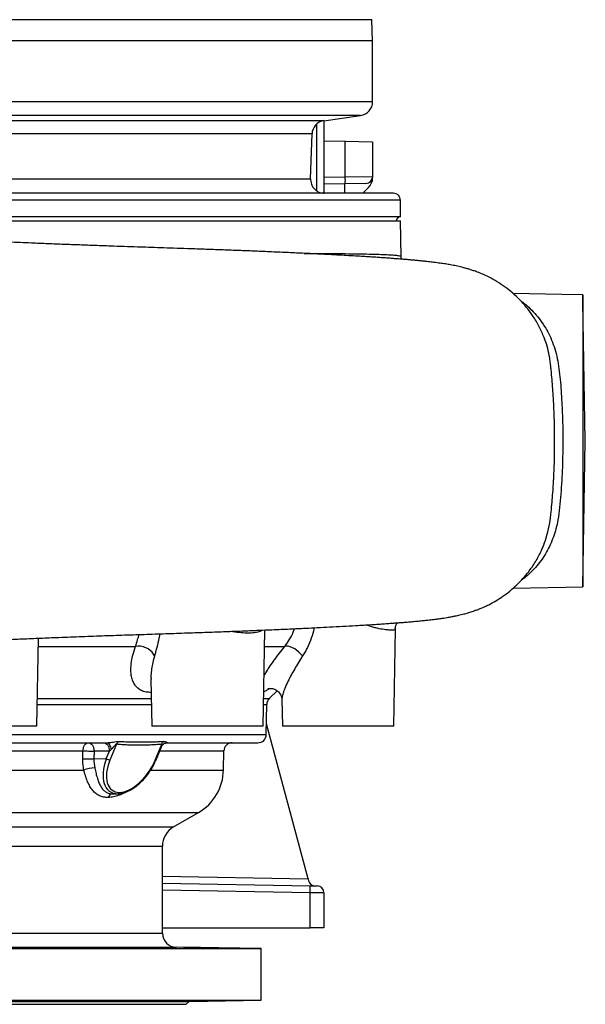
# Model space of a CAD drawing. Header units: millimetres. Extents: x 2767 to 5204, y 1263 to 6912.
# Tile 3 of 9: x 4391 to 5204, y 1263 to 2678. Entities that reach past the tile are written whole.
import ezdxf

# ---------------------------------------------------------------- set-up
doc = ezdxf.new("R2010")
doc.units = ezdxf.units.MM
doc.header["$LTSCALE"] = 2

msp = doc.modelspace()

# ---------------------------------------------------------------- linework, layer by layer
at = {"color": 8, "linetype": 'Continuous', "lineweight": 25}
for p, q in [((4897.3, 2678), (3399.4, 2678)), ((4898.4, 2560.1), (4305.1, 2560.1)), ((4881.2, 2540.3), (4292.7, 2540.3)), ((4828.5, 2532.9), (3468.2, 2532.9)), ((4818.4, 2431.8), (4818.4, 2528.3)), ((4811.3, 2513.8), (3485.4, 2513.8)), ((3487.6, 2449.4), (4809.1, 2449.4)), ((4828.4, 2451.5), (4859.1, 2452)), ((4826.9, 2428.8), (4828.4, 2428.8)), ((4938.4, 2418.7), (3358.4, 2418.7)), ((4418, 1777.2), (4557.8, 1777.2)), ((4743, 1777.2), (4772.2, 1777.2)), ((4416.7, 1702.1), (4580.3, 1702.1)), ((4741.7, 1702.1), (4749.8, 1702.1)), ((4416.6, 1693.9), (4580.5, 1693.9)), ((4741.6, 1693.9), (4746.3, 1693.9)), ((3551.2, 1650.5), (4745.6, 1650.5)), ((3612.2, 1626.9), (4482.2, 1626.9)), ((4592.4, 1626.9), (4684.6, 1626.9)), ((3612.7, 1599.4), (4483.5, 1599.4)), ((4579.8, 1599.4), (4684.1, 1599.4)), ((4525.1, 1565.2), (4525.8, 1565.3)), ((3648.6, 1538.3), (4648.1, 1538.3)), ((3684.4, 1517.7), (4612.4, 1517.7)), ((3700.4, 1490), (4596.4, 1490)), ((4596.4, 1446.7), (4805.6, 1443.1)), ((4808.7, 1423), (4596.4, 1426.8)), ((3700.4, 1364.8), (4596.4, 1364.8)), ((3680.7, 1344.8), (4616, 1344.8))]:
    msp.add_line(p, q, dxfattribs=at)
at = {"color": 7, "linetype": 'Continuous', "lineweight": 25}
for p, q in [((4898.4, 2647.7), (4897.3, 2678)), ((4898.4, 2647.7), (4305.1, 2647.7)), ((4898.4, 2560.1), (4898.4, 2647.7)), ((4828.5, 2532.9), (4881.2, 2540.3)), ((4828.4, 2532.9), (4828.4, 2428.8)), ((4809.1, 2449.4), (4811.3, 2513.8)), ((4828.4, 2503.9), (4859.1, 2503.4)), ((4859.1, 2452), (4859.1, 2503.4)), ((4859.1, 2503.4), (4898.4, 2502.7)), ((4898.4, 2502.7), (4898.4, 2452.5)), ((4859.1, 2452), (4898.4, 2452.5)), ((4898.4, 2452.5), (4898.4, 2451)), ((4859.1, 2442), (4828.4, 2441.5)), ((4858.4, 2428.7), (4858.4, 2442)), ((4888.5, 2442.5), (4859.1, 2442)), ((4892.5, 2436.8), (4884.4, 2428.7)), ((4928.4, 2428.7), (3368.4, 2428.7)), ((4938.4, 2394.7), (4938.4, 2418.7)), ((4938.4, 2394.7), (3606.8, 2394.7)), ((3743, 2388.7), (4938.4, 2388.7)), ((4939.3, 2337.8), (4938.4, 2388.7)), ((5170.4, 2283.2), (5100.4, 2284.4)), ((5170.4, 2283), (5170.4, 2283.2)), ((5200.4, 2282.5), (5170.4, 2283)), ((5200.4, 2282.5), (5200.4, 1862.7)), ((5204, 2072.7), (5200.5, 2272.7)), ((5200.4, 1862.7), (5204, 2072.7)), ((5100.5, 1861), (5200.4, 1862.7)), ((4741, 1662.7), (4743.4, 1800.7)), ((4928.7, 1662.7), (4931.1, 1801.7)), ((4931, 1801.7), (4931, 1801.6)), ((4931.1, 1801.7), (4931.1, 1803.6)), ((4416, 1662.7), (4418.2, 1789)), ((4579.8, 1730.2), (4581, 1662.7)), ((4749.8, 1702.1), (4761.2, 1713.5)), ((4768, 1701.2), (4768.7, 1662.7)), ((4745.6, 1650.5), (4746.3, 1693.9)), ((4416, 1662.7), (4256, 1662.7)), ((4741, 1662.7), (4581, 1662.7)), ((4805.6, 1443.1), (4745.8, 1666.1)), ((4928.7, 1662.7), (4768.7, 1662.7)), ((3563.2, 1638.7), (4516.7, 1638.7)), ((4530.3, 1636.5), (4521, 1613.8)), ((4586, 1613.8), (4595.3, 1636.5)), ((4587.3, 1614.3), (4594.8, 1632.6)), ((4603.1, 1638.7), (4733.6, 1638.7)), ((4482.1, 1615.6), (4482.2, 1626.9)), ((4498.2, 1626.7), (4498, 1615.4)), ((4498, 1615.4), (4515.7, 1615.8)), ((4520.1, 1626.7), (4498.2, 1626.7)), ((4515.7, 1615.8), (4520.1, 1626.7)), ((4684.1, 1599.4), (4684.6, 1626.9)), ((4525.1, 1565.2), (4532.1, 1565.4)), ((4525.8, 1565.2), (4532.8, 1565.4)), ((4612.4, 1517.7), (4648.1, 1538.3)), ((4596.4, 1364.8), (4596.4, 1490)), ((4596.4, 1436.7), (4808.7, 1433)), ((4805.6, 1443.1), (4806.3, 1440.3)), ((4808.7, 1433), (4818.5, 1432.9)), ((4808.7, 1372.7), (4808.7, 1423)), ((4828.4, 1422.9), (4808.7, 1423)), ((4828.4, 1422.9), (4828.4, 1372.7)), ((4596.4, 1372.7), (4808.7, 1372.7)), ((4828.4, 1372.7), (4808.7, 1372.7)), ((4738.4, 1342.7), (4616, 1344.8)), ((3558.4, 1342.7), (4738.4, 1342.7)), ((4738.4, 1268.7), (4738.4, 1342.7)), ((3558.4, 1268.7), (4738.4, 1268.7)), ((3662.2, 1266.9), (4634.6, 1266.9)), ((3666.4, 1262.7), (4630.4, 1262.7)), ((4630.4, 1262.7), (4634.6, 1266.9)), ((4634.6, 1266.9), (4738.4, 1268.7))]:
    msp.add_line(p, q, dxfattribs=at)
at = {"color": 7, "linetype": 'Continuous', "lineweight": 25, "flags": 128}
for points in [[(5141.3, 1916.2), (5142.8, 1919.3), (5147, 1930.1), (5150.4, 1941.8), (5153, 1954.6), (5154, 1961.6), (5154, 1961.6), (5154, 1961.6)], [(4584.9, 1763.4), (4583.6, 1766.2), (4581.5, 1768.9), (4578.9, 1771.3), (4575.9, 1773.5), (4572.4, 1775.2), (4568.8, 1776.5), (4565, 1777.3), (4561.3, 1777.5), (4557.8, 1777.2)], [(4797.7, 1763.4), (4795.4, 1766.2), (4792.6, 1768.9), (4789.6, 1771.3), (4786.4, 1773.5), (4783.2, 1775.2), (4780.1, 1776.5), (4777.1, 1777.3), (4774.5, 1777.5), (4772.2, 1777.2)], [(4482.2, 1626.9), (4482.4, 1629.2), (4482.8, 1631.4), (4483.5, 1633.5), (4484.4, 1635.3), (4485.6, 1636.7), (4486.8, 1637.8), (4488.2, 1638.5), (4489.7, 1638.7)], [(4489.7, 1638.7), (4491.3, 1638.5), (4492.9, 1637.8), (4494.4, 1636.7), (4495.7, 1635.2), (4496.7, 1633.4), (4497.5, 1631.3), (4498, 1629), (4498.2, 1626.7)], [(4511.7, 1638.7), (4513.3, 1638.5), (4514.9, 1637.8), (4516.4, 1636.7), (4517.7, 1635.2), (4518.7, 1633.4), (4519.5, 1631.3), (4520, 1629), (4520.1, 1626.7)], [(4516.7, 1638.7), (4517.7, 1638.5), (4518.7, 1638), (4519.5, 1637.1), (4520.3, 1635.9), (4521, 1634.4), (4521.6, 1632.7), (4522, 1630.8), (4522.2, 1628.7)], [(4482.1, 1615.6), (4483.9, 1615.6), (4485.9, 1615.6), (4488, 1615.6), (4490.2, 1615.5), (4492.4, 1615.5), (4494.4, 1615.5), (4496.3, 1615.4), (4498, 1615.4)], [(4482.2, 1626.9), (4484, 1626.9), (4486, 1626.9), (4488.2, 1626.9), (4490.4, 1626.8), (4492.5, 1626.8), (4494.6, 1626.8), (4496.5, 1626.7), (4498.2, 1626.7)], [(4586.9, 1343.6), (4590.9, 1343.6), (4594.6, 1343.6), (4597.7, 1343.5), (4600.2, 1343.5), (4602.1, 1343.6), (4603.2, 1343.6), (4603.6, 1343.6), (4603.2, 1343.7), (4602, 1343.7), (4600.2, 1343.8), (4597.6, 1343.9), (4594.5, 1343.9), (4590.8, 1344), (4586.8, 1344.1), (4582.4, 1344.2), (4577.9, 1344.2), (4573.4, 1344.3), (4568.9, 1344.4), (4564.7, 1344.4), (4560.8, 1344.4), (4557.3, 1344.5), (4554.4, 1344.5), (4552.2, 1344.5), (4550.6, 1344.5), (4549.7, 1344.4), (4549.7, 1344.4)]]:
    msp.add_lwpolyline(points, dxfattribs=at)
at = {"color": 7, "linetype": 'Continuous', "lineweight": 25}
for centre, radius, start, end in [((4878.4, 2560.1), 20, 278, 0), ((4831.3, 2513.1), 20, 98, 178), ((4829.1, 2448.7), 20, 178, 270), ((4715.8, 2447), 143.4, 358.0016, 1.9984), ((4888.4, 2452.5), 10, 271, 0), ((4878.4, 2451), 20, 315, 0), ((4928.4, 2418.7), 10, 0, 90), ((4938.4, 2388.7), 6, 90, 180), ((4758.3, 1693.6), 12, 135, 179), ((4733.6, 1650.7), 12, 270, 359), ((4541.2, 1631.4), 12.1, 130.3989, 154.9463), ((4605.2, 1633.5), 10.4, 136.3597, 162.6691), ((4696.6, 1626.7), 12, 90, 179), ((4521.6, 1623.4), 9.56, 232.0698, 266.4231), ((4501.8, 1544.6), 57.9, 92.6522, 108.4775), ((4612.1, 1600.7), 72, 300, 359), ((4526, 1557), 8.27, 95.8881, 158.6492), ((4531.8, 1568.2), 2.86, 276.7002, 342.8908), ((4628.4, 1490), 32, 120, 180), ((4816, 1442.9), 10, 194.9978, 269), ((4665.4, 1428), 143.4, 358.0016, 1.9984), ((4818.4, 1422.9), 10, 0, 89), ((4616.4, 1364.8), 20, 180, 269)]:
    msp.add_arc(centre, radius, start, end, dxfattribs=at)
at = {"color": 8, "linetype": 'Continuous', "lineweight": 25}
msp.add_arc((4586.3, 1615), 1.24, 258.3266, 324.2587, dxfattribs=at)
at = {"color": 7, "linetype": 'Continuous', "lineweight": 25}
for centre, major_axis, ratio, start_param, end_param in [((4523, 1626.7), (6.23, 5.82), 0.233415, 1.471098, 1.815621), ((4551.1, 1615.8), (29.6, 47.6), 0.567898, 1.910639, 3.481435), ((4553.5, 1613.8), (29, 43.6), 0.550583, 1.921378, 3.492175), ((4553.5, 1613.8), (29, 43.6), 0.550583, 3.492175, 5.062971), ((4551.1, 1615.8), (29.6, 47.6), 0.567898, 3.481435, 3.504753)]:
    msp.add_ellipse(centre, major_axis=major_axis, ratio=ratio, start_param=start_param, end_param=end_param, dxfattribs=at)
for points, knots in [([(5146.7, 2215.5), (5146.1, 2217.4), (5143.7, 2224.7), (5138, 2236.9), (5130.1, 2250.6), (5121.4, 2262.6), (5112.5, 2273), (5102.5, 2282.9), (5091.8, 2291.8), (5080.4, 2299.7), (5070, 2305.8), (5060.8, 2310.4), (5053, 2313.7), (5046.3, 2316.3), (5041, 2318.1), (5037.4, 2319.2), (5034.4, 2320.1), (5031.9, 2320.8), (5029.4, 2321.5), (5026.4, 2322.3), (5022.5, 2323.2), (5018.3, 2324.1), (5014.3, 2324.9), (5010.5, 2325.6), (5006.7, 2326.3), (5003.1, 2326.9), (4999.3, 2327.5), (4995.3, 2328), (4991.1, 2328.6), (4986.7, 2329.2), (4982.5, 2329.7), (4978.5, 2330.1), (4974.1, 2330.6), (4969.1, 2331.2), (4963.3, 2331.7), (4957.2, 2332.3), (4951, 2332.8), (4944.9, 2333.4), (4938.9, 2333.9), (4933, 2334.3), (4926.4, 2334.8), (4919, 2335.4), (4911, 2335.9), (4903, 2336.5), (4894.4, 2337), (4884.6, 2337.6), (4873.5, 2338.3), (4860.8, 2339), (4846.9, 2339.8), (4830.4, 2340.6), (4811.3, 2341.6), (4789.2, 2342.7), (4765.7, 2343.7), (4742.4, 2344.7), (4719.7, 2345.7), (4698, 2346.5), (4675.8, 2347.3), (4653.9, 2348.1), (4632.9, 2348.8), (4612.9, 2349.5), (4594.3, 2350.1), (4577, 2350.7), (4559.6, 2351.3), (4541.3, 2351.9), (4521.1, 2352.6), (4499.7, 2353.4), (4477.4, 2354.2), (4454.6, 2355), (4431.6, 2355.9), (4410.8, 2356.8), (4391.9, 2357.6), (4375, 2358.3), (4356.9, 2359.1), (4337.3, 2360), (4312.2, 2361), (4281.9, 2362.4), (4246.8, 2364), (4211.1, 2365.9), (4175, 2367.7), (4138.6, 2369.6), (4100.8, 2371.5), (4062, 2373.5), (4022, 2375.5), (3982.7, 2377.5), (3944.3, 2379.4), (3907.1, 2381.2), (3870.7, 2382.9), (3834.7, 2384.6), (3798.9, 2386.2), (3763.5, 2387.8), (3728.8, 2389.3), (3695.1, 2390.8), (3661.3, 2392.3), (3627.4, 2393.8), (3593.5, 2395.3), (3561.8, 2396.7), (3532.3, 2397.9), (3505, 2399.1), (3481.1, 2400.1), (3459.2, 2401), (3438.2, 2401.9), (3416, 2402.8), (3392.6, 2403.8), (3368.3, 2404.8), (3342.2, 2405.9), (3315.2, 2407.1), (3288.5, 2408.3), (3263.7, 2409.4), (3240.9, 2410.4), (3220, 2411.4), (3202.5, 2412.3), (3187.8, 2413), (3175.6, 2413.7), (3164.3, 2414.3), (3153.8, 2414.9), (3144.1, 2415.4), (3135.1, 2415.9), (3126.5, 2416.5), (3119.4, 2416.9), (3113.4, 2417.3), (3108.5, 2417.7), (3104, 2418), (3100.2, 2418.3), (3097.2, 2418.5), (3095, 2418.7), (3093.1, 2418.8), (3091.6, 2419), (3090.2, 2419.1), (3088.9, 2419.2), (3087.6, 2419.3), (3086.4, 2419.4), (3085.6, 2419.5), (3085.2, 2419.6), (3085.3, 2419.6), (3085.3, 2419.6)], [0, 0, 0, 0, 0.002071, 0.007774, 0.013713, 0.018325, 0.023073, 0.027953, 0.032925, 0.038023, 0.043291, 0.046918, 0.050568, 0.053776, 0.056507, 0.058834, 0.060796, 0.062405, 0.064233, 0.066653, 0.069868, 0.073527, 0.077452, 0.081268, 0.084644, 0.088464, 0.092281, 0.096297, 0.100822, 0.105368, 0.109528, 0.113293, 0.11703, 0.12209, 0.127663, 0.133091, 0.138367, 0.143489, 0.148358, 0.152942, 0.157241, 0.163544, 0.169268, 0.174522, 0.180235, 0.186675, 0.193714, 0.201446, 0.209794, 0.218384, 0.229676, 0.24125, 0.253111, 0.265264, 0.275021, 0.284965, 0.294969, 0.30441, 0.313357, 0.321635, 0.329244, 0.336183, 0.342454, 0.349986, 0.357763, 0.36586, 0.374518, 0.382976, 0.391255, 0.399911, 0.405674, 0.411685, 0.418035, 0.425078, 0.432838, 0.444748, 0.45682, 0.469136, 0.481664, 0.49417, 0.506495, 0.520226, 0.533753, 0.547119, 0.560194, 0.572823, 0.585163, 0.59748, 0.609906, 0.622332, 0.634726, 0.646998, 0.65907, 0.672339, 0.685272, 0.697563, 0.70919, 0.720162, 0.730487, 0.738708, 0.74767, 0.757374, 0.767819, 0.779007, 0.79094, 0.805122, 0.818979, 0.83243, 0.845473, 0.858109, 0.87034, 0.879252, 0.887985, 0.89655, 0.904911, 0.913064, 0.921011, 0.929028, 0.937555, 0.943164, 0.948973, 0.954978, 0.960702, 0.964739, 0.968375, 0.971612, 0.974671, 0.977641, 0.981146, 0.985184, 0.989623, 0.993825, 0.998839, 1, 1, 1, 1]), ([(4939.8, 2333.8), (4939.8, 2333.8), (4939.4, 2335), (4939.2, 2336.4), (4939.3, 2337.7), (4939.3, 2337.8)], [0, 0, 0, 0, 0.015505, 0.916625, 1, 1, 1, 1]), ([(5154, 2183.6), (5154, 2183.6), (5153.7, 2186.4), (5152.7, 2193.9), (5150.1, 2205.5), (5147.4, 2214.8), (5145.5, 2219.2), (5145.3, 2219.8)], [0, 0, 0, 0, 0.0000026, 0.2109563, 0.5756593, 0.9440284, 1, 1, 1, 1]), ([(5154, 1961.6), (5154, 1961.9), (5154.1, 1962.2), (5154.1, 1962.7), (5154.2, 1963.5), (5154.4, 1965.3), (5154.6, 1966.9), (5154.9, 1970.1), (5155.2, 1972.3), (5155.8, 1978.8), (5156.2, 1983.2), (5156.9, 1992.1), (5157.3, 1996.6), (5157.8, 2003.5), (5157.9, 2005.8), (5158.2, 2010.4), (5158.3, 2012.8), (5159, 2024.6), (5159.4, 2034.1), (5159.7, 2046.2), (5159.7, 2048.6), (5159.8, 2053.4), (5159.9, 2055.9), (5160, 2063.2), (5160, 2068), (5160, 2082.5), (5159.9, 2092.1), (5159.5, 2106.5), (5159.3, 2111.3), (5159, 2118.4), (5158.9, 2120.8), (5158.7, 2125.5), (5158.6, 2127.9), (5157.9, 2139.6), (5157.3, 2148.8), (5156.2, 2162.1), (5155.8, 2166.5), (5155.2, 2173), (5155, 2175.2), (5154.6, 2178.3), (5154.4, 2179.9), (5154.2, 2181.8), (5154.1, 2182.6), (5154.1, 2183.1), (5154.1, 2183.4), (5154, 2183.6)], [0, 0, 0, 0, 0.003906, 0.003906, 0.007812, 0.015625, 0.03125, 0.03125, 0.0625, 0.0625, 0.125, 0.125, 0.1875, 0.1875, 0.21875, 0.21875, 0.25, 0.25, 0.375, 0.375, 0.40625, 0.40625, 0.4375, 0.4375, 0.5, 0.5, 0.625, 0.625, 0.6875, 0.6875, 0.71875, 0.71875, 0.75, 0.75, 0.875, 0.875, 0.9375, 0.9375, 0.96875, 0.96875, 0.984375, 0.992187, 0.996094, 0.996094, 1, 1, 1, 1]), ([(4198.6, 1778.7), (4200, 1778.8), (4205.5, 1779.1), (4214.7, 1779.5), (4226, 1780.1), (4235.9, 1780.6), (4244.7, 1781.1), (4252.9, 1781.5), (4261.5, 1781.9), (4271.2, 1782.4), (4282.5, 1783), (4295.4, 1783.5), (4309.9, 1784.2), (4325.7, 1784.9), (4344.7, 1785.7), (4366.7, 1786.7), (4391.9, 1787.9), (4417.7, 1789), (4446.1, 1790.1), (4476.9, 1791.3), (4509.8, 1792.5), (4542.2, 1793.6), (4574.1, 1794.6), (4605.3, 1795.7), (4635.6, 1796.7), (4664, 1797.7), (4689.9, 1798.6), (4713.3, 1799.5), (4734.3, 1800.4), (4752, 1801.1), (4766.8, 1801.8), (4779.1, 1802.3), (4790.7, 1802.8), (4804, 1803.5), (4819.5, 1804.2), (4837.3, 1805.2), (4855.7, 1806.1), (4872, 1807.1), (4885.8, 1807.9), (4896.7, 1808.5), (4906.7, 1809.2), (4915.5, 1809.8), (4923.4, 1810.3), (4930.6, 1810.9), (4937.5, 1811.4), (4944.6, 1811.9), (4952.1, 1812.6), (4958.6, 1813.1), (4963.9, 1813.6), (4967.8, 1814), (4971.4, 1814.4), (4974.7, 1814.7), (4978.1, 1815.1), (4981.8, 1815.5), (4985.8, 1816), (4990.4, 1816.5), (4995.4, 1817.2), (5000.5, 1817.9), (5004.9, 1818.6), (5008.5, 1819.2), (5011.3, 1819.8), (5013.7, 1820.2), (5016, 1820.7), (5018.7, 1821.2), (5022, 1821.9), (5025.7, 1822.8), (5029.2, 1823.7), (5032.5, 1824.6), (5035.4, 1825.4), (5038.3, 1826.3), (5041.6, 1827.3), (5045.5, 1828.7), (5050.1, 1830.4), (5056.1, 1832.8), (5063.8, 1836.3), (5072.9, 1841), (5083.1, 1847.4), (5093.2, 1854.6), (5103.1, 1863), (5112.4, 1872.2), (5122, 1883.3), (5131.5, 1896.8), (5140.3, 1912.6), (5144.6, 1923.9), (5146.7, 1929.5)], [0, 0, 0, 0, 0.002871, 0.012033, 0.020213, 0.027428, 0.033736, 0.039385, 0.045357, 0.052449, 0.060693, 0.070128, 0.080801, 0.092784, 0.105607, 0.123757, 0.142754, 0.162626, 0.182586, 0.208638, 0.234839, 0.261187, 0.287681, 0.314318, 0.341096, 0.367114, 0.390993, 0.413271, 0.433956, 0.453053, 0.466945, 0.479856, 0.491931, 0.504461, 0.523652, 0.544423, 0.566799, 0.590808, 0.606686, 0.622167, 0.63655, 0.649845, 0.662062, 0.673206, 0.68431, 0.696439, 0.709709, 0.724494, 0.732316, 0.739973, 0.747098, 0.753692, 0.76012, 0.767614, 0.776274, 0.785176, 0.797219, 0.80817, 0.81764, 0.825638, 0.830372, 0.835077, 0.839754, 0.84462, 0.850715, 0.85668, 0.862744, 0.867843, 0.871971, 0.875677, 0.879799, 0.884354, 0.890165, 0.896402, 0.903096, 0.913076, 0.92279, 0.932341, 0.941845, 0.951409, 0.961052, 0.974035, 0.98717, 1, 1, 1, 1]), ([(4931, 1801.6), (4931, 1802.4), (4931.1, 1804.4), (4931.9, 1807.4), (4932.8, 1809.8), (4933.6, 1810.9), (4933.7, 1811.1)], [0, 0, 0, 0, 0.236268, 0.594455, 0.93171, 1, 1, 1, 1]), ([(4748.3, 1716.4), (4748.4, 1716.4), (4748.4, 1716.4), (4749.2, 1716.6), (4750.4, 1716.8), (4752.3, 1716.8), (4754.8, 1716.5), (4757.7, 1715.6), (4760.7, 1714), (4763.3, 1711.9), (4765.3, 1709.4), (4766.7, 1706.9), (4767.5, 1704.6), (4767.9, 1702.7), (4768, 1701.6), (4768, 1701.2), (4768, 1701.1)], [0, 0, 0, 0, 0.0653695, 0.1319557, 0.1977435, 0.2639347, 0.3428315, 0.4302763, 0.5202601, 0.6085932, 0.6930354, 0.7729835, 0.8485933, 0.9203815, 0.9900586, 1, 1, 1, 1]), ([(4516.7, 1638.7), (4517.5, 1638.7), (4518.2, 1638.7), (4519.7, 1638.9), (4520.5, 1639), (4522, 1639.2), (4522.7, 1639.3), (4524.2, 1639.5), (4524.9, 1639.6), (4527, 1640), (4528.4, 1640.3), (4530.4, 1640.5), (4531, 1640.6), (4532.2, 1640.7), (4532.8, 1640.7), (4533.4, 1640.6)], [0, 0, 0, 0, 0.125, 0.125, 0.25, 0.25, 0.375, 0.375, 0.5, 0.5, 0.75, 0.75, 0.875, 0.875, 1, 1, 1, 1]), ([(4530.3, 1636.5), (4530.2, 1636.6), (4530.1, 1636.6), (4529.9, 1636.5), (4529.8, 1636.5), (4529.5, 1636.3), (4529.3, 1636.1), (4528.7, 1635.6), (4528.4, 1635.2), (4527.4, 1634.2), (4526.7, 1633.4), (4525.5, 1632), (4524.8, 1631.3), (4523.6, 1630), (4522.9, 1629.3), (4522.2, 1628.7)], [0, 0, 0, 0, 0.03125, 0.03125, 0.0625, 0.0625, 0.125, 0.125, 0.25, 0.25, 0.5, 0.5, 0.75, 0.75, 1, 1, 1, 1]), ([(4595.3, 1636.5), (4592.5, 1636.2), (4589.7, 1636), (4584.1, 1635.6), (4581.3, 1635.5), (4573.1, 1635.2), (4567.6, 1635.1), (4556.8, 1635.1), (4551.4, 1635.2), (4543.4, 1635.5), (4540.7, 1635.6), (4535.5, 1636), (4532.8, 1636.2), (4530.3, 1636.5)], [0, 0, 0, 0, 0.125, 0.125, 0.25, 0.25, 0.5, 0.5, 0.75, 0.75, 0.875, 0.875, 1, 1, 1, 1]), ([(4533.4, 1640.6), (4536.1, 1640.5), (4538.8, 1640.4), (4544.3, 1640.2), (4547, 1640.1), (4555.1, 1639.9), (4560.5, 1639.9), (4571.2, 1639.9), (4576.6, 1639.9), (4584.5, 1640.1), (4587.2, 1640.2), (4592.4, 1640.4), (4595.1, 1640.5), (4597.7, 1640.6)], [0, 0, 0, 0, 0.125, 0.125, 0.25, 0.25, 0.5, 0.5, 0.75, 0.75, 0.875, 0.875, 1, 1, 1, 1]), ([(4594.8, 1632.6), (4595, 1633.1), (4595.6, 1634.4), (4597, 1636.1), (4598.8, 1637.5), (4600.6, 1638.3), (4602.1, 1638.7), (4602.7, 1638.7), (4603, 1638.7)], [0, 0, 0, 0, 0.1436533, 0.3434209, 0.536733, 0.7182448, 0.8898744, 1, 1, 1, 1]), ([(4597.7, 1640.6), (4598.2, 1640.7), (4598.7, 1640.7), (4599.6, 1640.6), (4600, 1640.5), (4601.2, 1640.3), (4601.7, 1640), (4602.4, 1639.6), (4602.6, 1639.5), (4602.9, 1639.3), (4603.1, 1639.2), (4603.2, 1639), (4603.3, 1638.9), (4603.3, 1638.7), (4603.2, 1638.7), (4603.1, 1638.7)], [0, 0, 0, 0, 0.125, 0.125, 0.25, 0.25, 0.5, 0.5, 0.625, 0.625, 0.75, 0.75, 0.875, 0.875, 1, 1, 1, 1]), ([(4483.5, 1599.4), (4483, 1602.1), (4482.6, 1604.8), (4482.1, 1610.1), (4482, 1612.9), (4482.1, 1615.6)], [0, 0, 0, 0, 0.5, 0.5, 1, 1, 1, 1]), ([(4533, 1565.4), (4533.4, 1565.4), (4535.2, 1565.5), (4538.4, 1566), (4542.6, 1567.1), (4546.9, 1568.8), (4551.3, 1571.1), (4555.7, 1573.9), (4560.1, 1577.1), (4564.4, 1580.9), (4568.5, 1585), (4572.5, 1589.6), (4576.3, 1594.4), (4579.8, 1599.6), (4582.9, 1605), (4585.4, 1609.9), (4586.8, 1613.1), (4587.3, 1614.3)], [0, 0, 0, 0, 0.020722, 0.084426, 0.148978, 0.214702, 0.281609, 0.349775, 0.419316, 0.490342, 0.562926, 0.637075, 0.712724, 0.789734, 0.867892, 0.946927, 1, 1, 1, 1]), ([(4518.3, 1560), (4516, 1560), (4513.9, 1560.2), (4509.8, 1561.1), (4507.8, 1561.7), (4504.1, 1563.5), (4502.4, 1564.5), (4500, 1566.4), (4499.2, 1567.1), (4497.7, 1568.6), (4497, 1569.4), (4494.8, 1572), (4493.5, 1573.8), (4491, 1578), (4489.9, 1580.2), (4487.7, 1585.2), (4486.8, 1587.8), (4485.5, 1592), (4485, 1593.4), (4484.2, 1596.4), (4483.9, 1597.9), (4483.5, 1599.4)], [0, 0, 0, 0, 0.125, 0.125, 0.25, 0.25, 0.375, 0.375, 0.4375, 0.4375, 0.5, 0.5, 0.625, 0.625, 0.75, 0.75, 0.875, 0.875, 0.9375, 0.9375, 1, 1, 1, 1]), ([(4499.2, 1602.3), (4499.7, 1599.6), (4500.3, 1597), (4501.2, 1593.3), (4501.5, 1592.1), (4502.2, 1589.7), (4502.5, 1588.5), (4503.2, 1586.2), (4503.6, 1585.1), (4504.4, 1583), (4504.8, 1582), (4506, 1579), (4506.9, 1577.2), (4508.3, 1574.8), (4508.9, 1574), (4509.9, 1572.5), (4510.5, 1571.8), (4512.2, 1569.9), (4513.5, 1568.8), (4515.7, 1567.5), (4516.4, 1567.1), (4518, 1566.4), (4518.8, 1566.1), (4521.3, 1565.4), (4523.1, 1565.2), (4525.1, 1565.2)], [0, 0, 0, 0, 0.125, 0.125, 0.1875, 0.1875, 0.25, 0.25, 0.3125, 0.3125, 0.375, 0.375, 0.5, 0.5, 0.5625, 0.5625, 0.625, 0.625, 0.75, 0.75, 0.8125, 0.8125, 0.875, 0.875, 1, 1, 1, 1]), ([(4407.5, 1344.3), (4407.5, 1344.3), (4407.4, 1344.2), (4407.9, 1344.2), (4409, 1344.1), (4410.9, 1344), (4413.5, 1344), (4416.7, 1343.9), (4420.4, 1343.8), (4424.4, 1343.7), (4429.2, 1343.7), (4432.6, 1343.6), (4434.5, 1343.6)], [0, 0, 0, 0, 0.006679, 0.114079, 0.221479, 0.328894, 0.436308, 0.54373, 0.651151, 0.758568, 0.865985, 1, 1, 1, 1]), ([(4461.3, 1343.8), (4461.1, 1343.8), (4460.6, 1343.9), (4458.9, 1343.9), (4456.5, 1344), (4453.6, 1344.1), (4450.1, 1344.2), (4446.1, 1344.2), (4441.8, 1344.3), (4437.3, 1344.4), (4432.8, 1344.4), (4428.3, 1344.5), (4423.9, 1344.5), (4419.9, 1344.5), (4416.2, 1344.5), (4413.1, 1344.5), (4410.6, 1344.4), (4408.8, 1344.4), (4408.1, 1344.3), (4407.8, 1344.3)], [0, 0, 0, 0, 0.058826, 0.117652, 0.176485, 0.235318, 0.294154, 0.352991, 0.411825, 0.470659, 0.529485, 0.588311, 0.647128, 0.705945, 0.764756, 0.823566, 0.882375, 0.941185, 1, 1, 1, 1]), ([(4434.5, 1343.6), (4436, 1343.6), (4439, 1343.6), (4443.5, 1343.5), (4447.6, 1343.5), (4451.4, 1343.5), (4454.7, 1343.5), (4457.5, 1343.6), (4459.6, 1343.6), (4460.9, 1343.7), (4461.5, 1343.7), (4461.4, 1343.7), (4461.4, 1343.7)], [0, 0, 0, 0, 0.1073741, 0.2147481, 0.3221224, 0.4294967, 0.5368662, 0.6442357, 0.7516072, 0.8589787, 0.9663606, 1, 1, 1, 1]), ([(4549.7, 1344.4), (4549.6, 1344.4), (4549.6, 1344.4), (4550.2, 1344.3), (4551.6, 1344.3), (4553.8, 1344.2), (4556.6, 1344.1), (4559.9, 1344), (4563.7, 1344), (4567.9, 1343.9), (4572.4, 1343.8), (4576.9, 1343.7), (4581.9, 1343.7), (4585.1, 1343.6), (4586.9, 1343.6)], [0, 0, 0, 0, 0.033549, 0.119454, 0.205358, 0.291276, 0.377195, 0.463125, 0.549055, 0.634991, 0.720926, 0.806858, 0.89279, 1, 1, 1, 1]), ([(4680.4, 1343.6), (4680.3, 1343.6), (4679.9, 1343.6), (4678.5, 1343.6), (4676.4, 1343.7), (4673.6, 1343.7), (4670.3, 1343.8), (4666.5, 1343.9), (4662.3, 1343.9), (4657.9, 1344), (4653.3, 1344.1), (4648.8, 1344.2), (4644.4, 1344.2), (4640.2, 1344.3), (4636.4, 1344.4), (4633.1, 1344.4), (4630.4, 1344.5), (4628.3, 1344.5), (4626.9, 1344.5), (4626.7, 1344.5), (4626.5, 1344.5)], [0, 0, 0, 0, 0.055544, 0.111088, 0.166633, 0.222183, 0.277733, 0.33329, 0.388848, 0.444412, 0.499977, 0.555544, 0.611112, 0.666677, 0.722243, 0.777801, 0.833359, 0.888908, 0.944457, 1, 1, 1, 1]), ([(4626.6, 1344.5), (4626.6, 1344.5), (4626.6, 1344.5), (4627.5, 1344.4), (4629.1, 1344.4), (4631.5, 1344.3), (4634.5, 1344.3), (4638, 1344.2), (4642, 1344.1), (4646.3, 1344), (4650.8, 1344), (4655.3, 1343.9), (4659.9, 1343.8), (4664.2, 1343.7), (4668.6, 1343.7), (4671.1, 1343.6), (4672.6, 1343.6)], [0, 0, 0, 0, 0.051491, 0.123069, 0.194647, 0.266232, 0.337817, 0.409414, 0.48101, 0.552617, 0.624223, 0.695834, 0.767445, 0.839053, 0.910661, 1, 1, 1, 1]), ([(4672.6, 1343.6), (4673.6, 1343.6), (4675.6, 1343.6), (4677.9, 1343.5), (4679.5, 1343.5), (4680.4, 1343.5), (4680.4, 1343.5), (4680.4, 1343.5)], [0, 0, 0, 0, 0.214731, 0.429462, 0.644193, 0.858925, 1, 1, 1, 1]), ([(4434.5, 1267.8), (4436.3, 1267.8), (4438, 1267.8), (4440.6, 1267.8), (4441.5, 1267.8), (4443.2, 1267.8), (4444, 1267.8), (4446.5, 1267.9), (4448, 1267.9), (4450.2, 1267.9), (4450.9, 1267.9), (4452.3, 1267.9), (4453, 1267.9), (4454.8, 1267.8), (4455.9, 1267.8), (4457.4, 1267.8), (4457.9, 1267.8), (4458.7, 1267.8), (4459.5, 1267.8), (4460.1, 1267.8), (4460.6, 1267.7), (4460.8, 1267.7), (4461.3, 1267.7), (4461.5, 1267.7), (4461.5, 1267.6), (4461.4, 1267.6), (4461.3, 1267.6), (4461.1, 1267.6), (4460.6, 1267.6), (4460.1, 1267.5), (4459.1, 1267.5), (4458.7, 1267.5), (4457.9, 1267.4), (4457.4, 1267.4), (4456, 1267.4), (4454.8, 1267.3), (4452.3, 1267.3), (4451, 1267.2), (4448.8, 1267.2), (4448, 1267.2), (4446.5, 1267.2), (4445.6, 1267.1), (4443.2, 1267.1), (4441.5, 1267.1), (4438.9, 1267.1), (4438, 1267), (4436.3, 1267), (4435.4, 1267), (4432.7, 1267), (4431, 1267), (4428.4, 1267), (4427.5, 1266.9), (4425.8, 1266.9), (4424.2, 1266.9), (4422.6, 1266.9), (4421, 1266.9), (4420.2, 1266.9), (4418, 1266.9), (4416.7, 1266.9), (4414.8, 1266.9), (4414.2, 1266.9), (4413.1, 1266.9), (4412.5, 1267), (4411.1, 1267), (4410.2, 1267), (4409.2, 1267), (4408.9, 1267), (4408.4, 1267), (4408.2, 1267.1), (4407.7, 1267.1), (4407.5, 1267.1), (4407.5, 1267.1), (4407.5, 1267.2), (4407.7, 1267.2), (4407.8, 1267.2), (4408.2, 1267.2), (4408.4, 1267.2), (4408.9, 1267.3), (4409.2, 1267.3), (4410.2, 1267.3), (4411, 1267.4), (4413, 1267.4), (4414.1, 1267.5), (4416.6, 1267.5), (4418, 1267.6), (4420.2, 1267.6), (4421, 1267.6), (4422.5, 1267.6), (4424.1, 1267.7), (4425.8, 1267.7), (4427.5, 1267.7), (4428.3, 1267.7), (4430.9, 1267.7), (4432.7, 1267.8), (4434.5, 1267.8)], [0, 0, 0, 0, 0.03125, 0.03125, 0.046875, 0.046875, 0.0625, 0.0625, 0.09375, 0.09375, 0.109375, 0.109375, 0.125, 0.125, 0.15625, 0.15625, 0.171875, 0.171875, 0.1875, 0.203125, 0.203125, 0.21875, 0.21875, 0.25, 0.25, 0.265625, 0.265625, 0.28125, 0.28125, 0.3125, 0.3125, 0.328125, 0.328125, 0.34375, 0.34375, 0.375, 0.375, 0.40625, 0.40625, 0.421875, 0.421875, 0.4375, 0.4375, 0.46875, 0.46875, 0.484375, 0.484375, 0.5, 0.5, 0.53125, 0.53125, 0.546875, 0.546875, 0.5625, 0.578125, 0.578125, 0.59375, 0.59375, 0.625, 0.625, 0.640625, 0.640625, 0.65625, 0.65625, 0.6875, 0.6875, 0.703125, 0.703125, 0.71875, 0.71875, 0.75, 0.75, 0.765625, 0.765625, 0.78125, 0.78125, 0.796875, 0.796875, 0.8125, 0.8125, 0.84375, 0.84375, 0.875, 0.875, 0.90625, 0.90625, 0.921875, 0.921875, 0.9375, 0.953125, 0.953125, 0.96875, 0.96875, 1, 1, 1, 1]), ([(4586.9, 1267.8), (4588.6, 1267.8), (4590.1, 1267.8), (4592.3, 1267.8), (4593, 1267.8), (4594.4, 1267.8), (4595, 1267.8), (4596.9, 1267.9), (4598, 1267.9), (4599.5, 1267.9), (4600, 1267.9), (4600.8, 1267.9), (4601.2, 1267.9), (4602.2, 1267.8), (4602.7, 1267.8), (4603.2, 1267.8), (4603.4, 1267.8), (4603.5, 1267.8), (4603.6, 1267.8), (4603.5, 1267.8), (4603.4, 1267.7), (4603.2, 1267.7), (4602.7, 1267.7), (4602.2, 1267.7), (4601.2, 1267.6), (4600.8, 1267.6), (4600, 1267.6), (4599.5, 1267.6), (4598, 1267.6), (4596.9, 1267.5), (4595.1, 1267.5), (4594.4, 1267.5), (4593, 1267.4), (4592.3, 1267.4), (4590.1, 1267.4), (4588.6, 1267.3), (4585.3, 1267.3), (4583.6, 1267.2), (4581, 1267.2), (4580.1, 1267.2), (4578.4, 1267.2), (4577.5, 1267.1), (4574.8, 1267.1), (4573.1, 1267.1), (4570.5, 1267.1), (4569.6, 1267), (4567.9, 1267), (4567.1, 1267), (4564.6, 1267), (4563.1, 1267), (4560.9, 1267), (4560.1, 1266.9), (4558.8, 1266.9), (4557.5, 1266.9), (4556.3, 1266.9), (4555.2, 1266.9), (4554.6, 1266.9), (4553.1, 1266.9), (4552.3, 1266.9), (4551.3, 1266.9), (4551, 1266.9), (4550.5, 1266.9), (4550.3, 1267), (4549.8, 1267), (4549.6, 1267), (4549.6, 1267), (4549.6, 1267), (4549.8, 1267), (4549.9, 1267.1), (4550.4, 1267.1), (4550.9, 1267.1), (4552, 1267.1), (4552.3, 1267.2), (4553.2, 1267.2), (4554.1, 1267.2), (4555.1, 1267.2), (4556.2, 1267.3), (4556.8, 1267.3), (4558.7, 1267.3), (4560.1, 1267.4), (4563, 1267.4), (4564.6, 1267.5), (4567.9, 1267.5), (4569.5, 1267.6), (4572.1, 1267.6), (4573, 1267.6), (4574.8, 1267.6), (4575.7, 1267.6), (4577.4, 1267.7), (4578.3, 1267.7), (4580.1, 1267.7), (4580.9, 1267.7), (4583.6, 1267.7), (4585.3, 1267.8), (4586.9, 1267.8)], [0, 0, 0, 0, 0.03125, 0.03125, 0.046875, 0.046875, 0.0625, 0.0625, 0.09375, 0.09375, 0.109375, 0.109375, 0.125, 0.125, 0.15625, 0.15625, 0.171875, 0.171875, 0.1875, 0.203125, 0.203125, 0.21875, 0.21875, 0.25, 0.25, 0.265625, 0.265625, 0.28125, 0.28125, 0.3125, 0.3125, 0.328125, 0.328125, 0.34375, 0.34375, 0.375, 0.375, 0.40625, 0.40625, 0.421875, 0.421875, 0.4375, 0.4375, 0.46875, 0.46875, 0.484375, 0.484375, 0.5, 0.5, 0.53125, 0.53125, 0.546875, 0.546875, 0.5625, 0.578125, 0.578125, 0.59375, 0.59375, 0.625, 0.625, 0.640625, 0.640625, 0.65625, 0.65625, 0.6875, 0.6875, 0.703125, 0.703125, 0.71875, 0.71875, 0.75, 0.75, 0.765625, 0.765625, 0.78125, 0.796875, 0.796875, 0.8125, 0.8125, 0.84375, 0.84375, 0.875, 0.875, 0.90625, 0.90625, 0.921875, 0.921875, 0.9375, 0.9375, 0.953125, 0.953125, 0.96875, 0.96875, 1, 1, 1, 1]), ([(4672.6, 1267.8), (4673.8, 1267.8), (4674.9, 1267.8), (4676.4, 1267.8), (4676.9, 1267.8), (4677.7, 1267.8), (4678.1, 1267.8), (4679.1, 1267.9), (4679.6, 1267.9), (4680.1, 1267.9), (4680.3, 1267.9), (4680.4, 1267.9), (4680.5, 1267.9), (4680.5, 1267.8), (4680.3, 1267.8), (4679.8, 1267.8), (4679.6, 1267.8), (4679.1, 1267.8), (4678.5, 1267.8), (4677.7, 1267.8), (4676.9, 1267.7), (4676.4, 1267.7), (4674.9, 1267.7), (4673.8, 1267.7), (4672, 1267.6), (4671.3, 1267.6), (4669.9, 1267.6), (4669.2, 1267.6), (4667, 1267.6), (4665.5, 1267.5), (4663, 1267.5), (4662.2, 1267.5), (4660.5, 1267.4), (4659.6, 1267.4), (4657, 1267.4), (4655.3, 1267.3), (4651.7, 1267.3), (4649.9, 1267.2), (4647.4, 1267.2), (4646.5, 1267.2), (4644.8, 1267.2), (4644, 1267.1), (4641.5, 1267.1), (4640, 1267.1), (4637.8, 1267.1), (4637, 1267), (4635.7, 1267), (4635, 1267), (4633.1, 1267), (4632, 1267), (4630.5, 1267), (4630.1, 1266.9), (4629.2, 1266.9), (4628.5, 1266.9), (4627.9, 1266.9), (4627.4, 1266.9), (4627.2, 1266.9), (4626.6, 1266.9), (4626.5, 1266.9), (4626.5, 1266.9), (4626.5, 1266.9), (4626.7, 1266.9), (4626.8, 1267), (4627.3, 1267), (4627.8, 1267), (4628.9, 1267), (4629.2, 1267), (4630.1, 1267), (4630.5, 1267.1), (4632, 1267.1), (4633.1, 1267.1), (4635, 1267.1), (4635.7, 1267.2), (4637, 1267.2), (4638.4, 1267.2), (4639.9, 1267.2), (4641.5, 1267.3), (4642.3, 1267.3), (4644.8, 1267.3), (4646.4, 1267.4), (4649.9, 1267.4), (4651.7, 1267.5), (4655.2, 1267.5), (4657, 1267.6), (4659.6, 1267.6), (4660.4, 1267.6), (4662.1, 1267.6), (4663.8, 1267.7), (4665.4, 1267.7), (4666.9, 1267.7), (4667.7, 1267.7), (4669.9, 1267.7), (4671.3, 1267.8), (4672.6, 1267.8)], [0, 0, 0, 0, 0.03125, 0.03125, 0.046875, 0.046875, 0.0625, 0.0625, 0.09375, 0.09375, 0.109375, 0.109375, 0.125, 0.125, 0.15625, 0.15625, 0.171875, 0.171875, 0.1875, 0.203125, 0.203125, 0.21875, 0.21875, 0.25, 0.25, 0.265625, 0.265625, 0.28125, 0.28125, 0.3125, 0.3125, 0.328125, 0.328125, 0.34375, 0.34375, 0.375, 0.375, 0.40625, 0.40625, 0.421875, 0.421875, 0.4375, 0.4375, 0.46875, 0.46875, 0.484375, 0.484375, 0.5, 0.5, 0.53125, 0.53125, 0.546875, 0.546875, 0.5625, 0.578125, 0.578125, 0.59375, 0.59375, 0.625, 0.625, 0.640625, 0.640625, 0.65625, 0.65625, 0.6875, 0.6875, 0.703125, 0.703125, 0.71875, 0.71875, 0.75, 0.75, 0.765625, 0.765625, 0.78125, 0.796875, 0.796875, 0.8125, 0.8125, 0.84375, 0.84375, 0.875, 0.875, 0.90625, 0.90625, 0.921875, 0.921875, 0.9375, 0.953125, 0.953125, 0.96875, 0.96875, 1, 1, 1, 1])]:
    msp.add_open_spline(points, degree=3, knots=knots, dxfattribs=at)
at = {"color": 8, "linetype": 'Continuous', "lineweight": 25}
for points, knots in [([(4799.9, 2342.1), (4807.5, 2342.1), (4823.2, 2342), (4844.4, 2341.9), (4864.2, 2341.7), (4882, 2341.4), (4897.6, 2341.1), (4910.9, 2340.7), (4921.6, 2340.2), (4929.8, 2339.7), (4935.4, 2339.1), (4938.8, 2338.5), (4939, 2338), (4939.1, 2337.8)], [0, 0, 0, 0, 0.0855252, 0.1775975, 0.2697406, 0.3618129, 0.4565604, 0.5513852, 0.6461327, 0.7382468, 0.830432, 0.9225462, 1, 1, 1, 1]), ([(5111.9, 2273.3), (5111.9, 2273.3), (5114.7, 2271.5), (5120.6, 2266.7), (5129.3, 2258.5), (5137.8, 2248.7), (5145.3, 2238), (5151.7, 2226.6), (5157, 2214.6), (5161.4, 2201.7), (5164.6, 2187.6), (5166.8, 2172.7), (5168.4, 2157), (5169.5, 2140.7), (5170.6, 2122.1), (5171.5, 2101.1), (5171.8, 2077.8), (5171.7, 2055.6), (5171.1, 2034.8), (5170.1, 2015.2), (5168.9, 1995.7), (5167.2, 1976.8), (5165.1, 1960.3), (5162.1, 1946.2), (5158.3, 1934.3), (5153.8, 1923.2), (5148.3, 1912.5), (5141.9, 1902.3), (5134.6, 1892.8), (5126.9, 1884.5), (5119.4, 1877.7), (5114.7, 1874.2), (5112.5, 1872.6)], [0, 0, 0, 0, 0.000058, 0.037565, 0.075201, 0.112818, 0.1503, 0.182243, 0.214322, 0.24636, 0.278246, 0.310249, 0.342375, 0.374513, 0.406534, 0.449207, 0.492016, 0.534688, 0.571112, 0.607535, 0.645673, 0.683904, 0.722024, 0.750737, 0.779565, 0.808422, 0.837174, 0.87078, 0.904489, 0.938219, 0.971853, 1, 1, 1, 1]), ([(4739.6, 1800.6), (4739.3, 1800.3), (4738, 1799.1), (4733.6, 1797.6), (4726.4, 1796.4), (4717.4, 1796.1), (4706.5, 1796.9), (4698.6, 1797.8), (4694.3, 1798.8), (4694.3, 1798.8)], [0, 0, 0, 0, 0.044214, 0.234991, 0.418836, 0.608259, 0.800664, 0.999635, 1, 1, 1, 1]), ([(4772.2, 1777.2), (4774.4, 1780.3), (4778.9, 1786.5), (4783.7, 1795.3), (4785.7, 1801), (4786.3, 1802.6)], [0, 0, 0, 0, 0.406094, 0.826463, 1, 1, 1, 1]), ([(4814.4, 1804), (4814.3, 1803.4), (4813.4, 1798.3), (4810.3, 1788.7), (4805.8, 1777.8), (4801.4, 1769.3), (4799, 1765.4), (4797.7, 1763.4)], [0, 0, 0, 0, 0.039862, 0.345536, 0.668653, 0.834346, 1, 1, 1, 1]), ([(4931, 1801.6), (4930.8, 1801.3), (4930.5, 1800.8), (4927.3, 1800.5), (4922.2, 1800.6), (4915, 1801.3), (4907.3, 1802.7), (4900.2, 1804.4), (4894.6, 1806), (4890.7, 1807.4), (4888.8, 1808.1)], [0, 0, 0, 0, 0.134241, 0.291659, 0.440091, 0.592641, 0.754736, 0.838439, 0.922947, 1, 1, 1, 1]), ([(4557.8, 1777.2), (4558.7, 1780.2), (4560.4, 1785.4), (4562.1, 1791.6), (4562.8, 1794.3)], [0, 0, 0, 0, 0.583146, 1, 1, 1, 1]), ([(4592.5, 1795.2), (4592.1, 1793.2), (4591, 1786.4), (4588.9, 1777.8), (4586.6, 1769.3), (4585.5, 1765.4), (4584.9, 1763.4)], [0, 0, 0, 0, 0.180865, 0.585283, 0.792665, 1, 1, 1, 1]), ([(4580.2, 1710.9), (4577.7, 1711.1), (4572.5, 1711.3), (4566.1, 1713.5), (4560.8, 1717), (4556.7, 1721.6), (4553.7, 1727.2), (4551.8, 1733.6), (4550.8, 1741.9), (4551.2, 1752.2), (4553.4, 1764.4), (4556.3, 1773), (4557.8, 1777.2)], [0, 0, 0, 0, 0.08027, 0.16361, 0.246717, 0.329896, 0.417562, 0.505566, 0.593391, 0.728673, 0.864491, 1, 1, 1, 1]), ([(4742.3, 1734.6), (4742.4, 1734.8), (4743.5, 1736.8), (4746.4, 1741.6), (4751.2, 1749.1), (4757.5, 1758.1), (4764.5, 1767.5), (4769.7, 1774), (4772.2, 1777.2)], [0, 0, 0, 0, 0.021188, 0.15927, 0.366394, 0.573576, 0.786774, 1, 1, 1, 1]), ([(4584.9, 1763.4), (4584.1, 1760.3), (4582.4, 1754), (4580.7, 1744.8), (4579.8, 1736.8), (4579.9, 1732), (4580, 1730.2)], [0, 0, 0, 0, 0.2721648, 0.5455636, 0.8234977, 1, 1, 1, 1]), ([(4797.7, 1763.4), (4795.8, 1760.3), (4791.8, 1754), (4786.3, 1744.8), (4781.2, 1735.7), (4776.3, 1726.2), (4772.8, 1718.3), (4770.4, 1712.1), (4769, 1707.5), (4768.1, 1703.7), (4768.1, 1701.9), (4768.1, 1701.2)], [0, 0, 0, 0, 0.126886, 0.254347, 0.383922, 0.514418, 0.674321, 0.755902, 0.838127, 0.935961, 1, 1, 1, 1]), ([(4750.6, 1716.7), (4749.2, 1715.8), (4745.8, 1713.6), (4743.3, 1712.5), (4741.9, 1711.9)], [0, 0, 0, 0, 0.423112, 1, 1, 1, 1]), ([(4594.7, 1632.6), (4594.9, 1633.2), (4595.3, 1634), (4595.6, 1635), (4595.7, 1635.6), (4595.7, 1636), (4595.7, 1636.3), (4595.7, 1636.5), (4595.6, 1636.6), (4595.4, 1636.6), (4595.4, 1636.6), (4595.3, 1636.5)], [0, 0, 0, 0, 0.371132, 0.558001, 0.685785, 0.774664, 0.86948, 0.911518, 0.947314, 0.976164, 1, 1, 1, 1]), ([(4541.9, 1567), (4541.8, 1567), (4539.3, 1565.2), (4533.9, 1563), (4525.9, 1560.4), (4520.8, 1560.1), (4518.3, 1560)], [0, 0, 0, 0, 0.009554, 0.328683, 0.664394, 1, 1, 1, 1])]:
    msp.add_open_spline(points, degree=3, knots=knots, dxfattribs=at)
at = {"color": 7, "linetype": 'Continuous', "lineweight": 25}
for points in [[(5200.5, 2272.7), (5200.5, 2276), (5200.4, 2279.2), (5200.4, 2282.5)], [(4498, 1615.4), (4497.9, 1611), (4498.3, 1606.6), (4499.2, 1602.3)]]:
    msp.add_open_spline(points, degree=3, dxfattribs=at)

doc.saveas('drawing.dxf')
